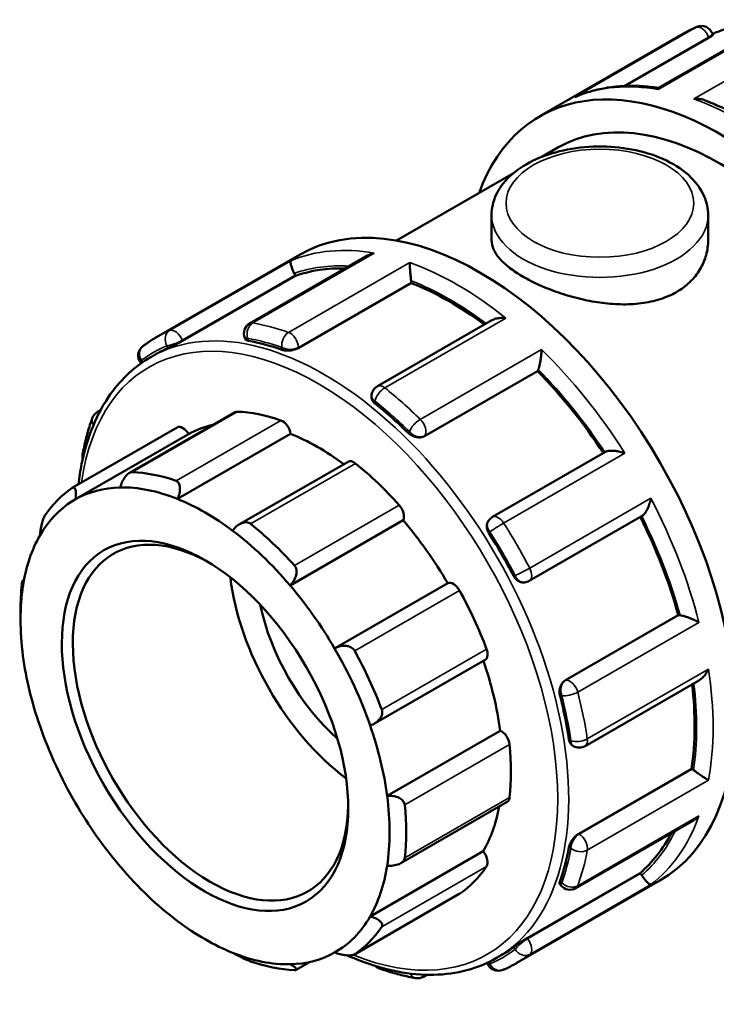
# Model space of a CAD drawing. Header units: millimetres. Extents: x -31 to 905, y -379 to 847.
# Tile 5 of 9: x -31 to 103, y 658 to 847. Entities that reach past the tile are written whole.
import ezdxf

# ---------------------------------------------------------------- set-up
doc = ezdxf.new("R2010")
doc.units = ezdxf.units.MM
doc.layers.add('Visible (ANSI)', color=7, linetype='Continuous', lineweight=50)
doc.layers.add('Visible Narrow (ANSI)', color=7, linetype='Continuous', lineweight=35)

msp = doc.modelspace()

# ---------------------------------------------------------------- linework, layer by layer
at = {"layer": 'Visible (ANSI)'}
for p, q in [((114.914, 847.111), (92.261, 834.065)), ((69.387, 828.601), (96.943, 844.47)), ((101.942, 843.733), (85.825, 834.451)), ((102.611, 844.552), (102.716, 844.281)), ((69.747, 820.788), (72.855, 822.578)), ((41.787, 804.687), (64.288, 817.645)), ((60.097, 809.605), (60.097, 804.755)), ((101.797, 809.605), (101.797, 804.755)), ((-4.414, 786.102), (23.142, 801.971)), ((36.211, 801.789), (13.558, 788.743)), ((0.586, 785.365), (22.329, 797.887)), ((22.329, 797.887), (22.278, 798.018)), ((22.897, 783.996), (44.641, 796.518)), ((44.641, 796.518), (44.641, 796.636)), ((60.14, 789.345), (38.109, 776.658)), ((12.583, 785.98), (12.687, 785.71)), ((-5.523, 782.256), (-4.617, 782.777)), ((-7.447, 781.146), (-7.382, 781.064)), ((47.184, 767.054), (68.928, 779.575)), ((68.928, 779.575), (68.979, 779.648)), ((36.982, 774.708), (36.982, 774.502)), ((-15.779, 771.718), (-15.178, 772.065)), ((10.657, 771.653), (-9.623, 759.975)), ((-20.649, 757.09), (-0.46, 768.717)), ((-0.37, 754.96), (21.409, 767.502)), ((-20.008, 754.907), (1.77, 767.449)), ((82.008, 764.013), (60.258, 751.488)), ((32.46, 762.126), (11.594, 750.11)), ((21.294, 738.331), (43.073, 750.872)), ((59.539, 750.829), (59.48, 750.745)), ((67.355, 739.187), (89.104, 751.711)), ((-30.205, 739.177), (-29.921, 739.341)), ((29.875, 726.181), (51.654, 738.723)), ((66.336, 738.887), (66.437, 738.896)), ((-30.599, 731.746), (-30.599, 733.579)), ((74.31, 720.07), (96.054, 732.591)), ((96.142, 732.6), (96.054, 732.591)), ((37.552, 711.743), (58.867, 724.017)), ((78.093, 707.394), (100.121, 720.079)), ((39.987, 697.82), (61.766, 710.362)), ((75.669, 707.496), (75.847, 707.394)), ((76.868, 690.517), (98.611, 703.039)), ((98.713, 702.98), (98.611, 703.039)), ((42.597, 684.846), (63.114, 696.661)), ((76.317, 680.031), (98.965, 693.073)), ((36.709, 674.602), (58.488, 687.144)), ((66.939, 670.438), (88.682, 682.96)), ((88.771, 682.85), (88.682, 682.96)), ((64.952, 665.647), (92.508, 681.516)), ((73.26, 680.796), (73.441, 680.571)), ((33.696, 667.31), (53.885, 678.936)), ((61.068, 666.619), (61.973, 667.14)), ((25.163, 665.862), (22.487, 664.321)), ((59.242, 665.672), (59.283, 665.565)), ((47.625, 663.377), (46.98, 663.006))]:
    msp.add_line(p, q, dxfattribs=at)
for centre, start, end in [((100.514, 843.738), 21.19789, 112.9955), ((14.68, 786.793), 119.93599, 201.19789), ((-5.694, 782.556), 127.25586, 218.80817), ((39.232, 774.708), 119.93599, 180), ((-14.656, 769.769), 119.93599, 160.05833), ((-16.432, 763.13), 169.60005, 192.70806), ((61.381, 749.538), 119.93599, 144.97291), ((66.232, 741.137), 275.23725, 299.93599), ((76.97, 709.344), 240.06401, 299.93599), ((75.194, 681.981), 218.80817, 299.93599), ((61.381, 666.379), 201.19789, 292.9955), ((39.232, 666.719), 226.71155, 250.50747), ((45.858, 664.956), 260.09159, 299.93599)]:
    msp.add_arc(centre, 2.25, start, end, dxfattribs=at)
for centre, major_axis, start_param, end_param in [((104.07, 768.374), (-34.683, 60.228), 2.6905658, 6.7342121), ((104.07, 768.374), (-31.214, 54.205), 3.1415927, 6.2831853), ((57.825, 741.743), (-34.683, 60.228), 3.1415927, 6.2831853), ((20.9, 797.892), (-1.123, 1.95), 4.4525233, 4.6254038), ((52.013, 738.396), (-33.295, 57.818), 5.9395993, 6.1802125), ((43.05, 797.552), (-1.123, 1.95), 3.9289245, 4.1018051), ((52.013, 738.396), (-33.295, 57.818), 5.3570834, 5.6566137), ((28.678, 724.958), (33.295, -57.818), 2.5492629, 2.6905923), ((28.678, 724.958), (-33.295, 57.818), 6.2144543, 6.2831853), ((52.013, 738.396), (-33.295, 57.818), 4.8209688, 5.1330149), ((67.601, 781.361), (1.123, -1.95), 0.2637331, 0.4366136), ((28.678, 724.958), (33.295, -57.818), 2.0256641, 2.1669935), ((11.78, 769.703), (-1.123, 1.95), 5.933446, 6.2831853), ((26.712, 723.826), (-26.199, 45.496), 5.6943142, 5.933446), ((19.842, 768.089), (1.123, -1.95), 0.9595353, 2.5527216), ((0.663, 766.767), (-1.123, 1.95), 4.7294465, 6.2831853), ((26.712, 723.826), (-25.076, 43.546), 6.1054024, 6.2778529), ((26.712, 723.826), (25.076, -43.546), 2.2185675, 2.5079417), ((33.583, 760.176), (-1.123, 1.95), 5.3051275, 6.2831853), ((26.712, 723.826), (26.199, -45.496), 1.924403, 2.1635348), ((6.524, 712.201), (-26.199, 45.496), 5.6943142, 5.933446), ((6.524, 712.201), (-26.199, 45.496), 0.0394474, 0.2785792), ((4.933, 711.285), (-25.076, 43.546), 5.9782259, 6.2778529), ((4.933, 711.285), (-25.076, 43.546), 5.6495344, 5.9782259), ((4.933, 711.285), (-25.076, 43.546), 6.2778529, 6.6065444), ((4.933, 711.285), (25.076, -43.546), 2.2083147, 2.5079417), ((41.645, 752.505), (1.123, -1.95), 0.3312168, 1.924403), ((5.994, 711.896), (18.714, -32.497), 2.3739895, 7.0507885), ((26.712, 723.826), (25.076, -43.546), 1.5799962, 1.8796232), ((52.013, 738.396), (-33.295, 57.818), 4.2956304, 4.6077194), ((4.933, 711.285), (25.076, -43.546), 1.8796232, 2.2083147), ((6.524, 712.201), (-26.199, 45.496), 5.0659957, 5.3051275), ((4.933, 711.285), (-25.076, 43.546), 0.3233591, 0.6229861), ((28.678, 724.958), (33.295, -57.818), 1.5020653, 1.6433948), ((36.046, 729.201), (-18.714, 32.497), 0.9330452, 2.2085475), ((4.933, 711.285), (-25.076, 43.546), 0.6229861, 0.9516776), ((6.524, 712.201), (26.199, -45.496), 3.8093586, 3.9289245), ((4.933, 711.285), (25.076, -43.546), 1.5799962, 1.8796232), ((52.762, 736.765), (-1.123, 1.95), 4.676809, 6.2699952), ((26.712, 723.826), (26.199, -45.496), 1.2960845, 1.5352163), ((36.046, 729.201), (-14.971, 25.998), 1.0520435, 2.0895492), ((96.938, 730.548), (-1.123, 1.95), 5.8504391, 6.0233196), ((4.933, 711.285), (25.076, -43.546), 1.2513046, 1.5799962), ((57.744, 725.967), (1.123, -1.95), 0, 1.2960845), ((4.933, 711.285), (-25.076, 43.546), 0.9516776, 1.2513046), ((6.524, 712.201), (-26.199, 45.496), 4.4376772, 4.676809), ((26.712, 723.826), (25.076, -43.546), 0.9516776, 1.2492377), ((52.013, 738.396), (-33.295, 57.818), 3.7720317, 4.0717252), ((28.678, 724.958), (33.295, -57.818), 0.9784665, 1.119796), ((4.933, 711.285), (-25.076, 43.546), 1.2513046, 1.5799962), ((4.933, 711.285), (25.076, -43.546), 0.9516776, 1.2513046), ((61.991, 708.411), (1.123, -1.95), 0.9068978, 2.500084), ((26.712, 723.826), (26.199, -45.496), 0.667766, 0.9068978), ((98.713, 701.14), (-1.123, 1.95), 5.3268403, 5.4997209), ((4.933, 711.285), (25.076, -43.546), 0.6229861, 0.9516776), ((61.991, 698.611), (1.123, -1.95), 0, 0.667766), ((4.933, 711.285), (-25.076, 43.546), 1.5799962, 1.8796232), ((6.524, 712.201), (-26.199, 45.496), 3.8093586, 4.0484904), ((26.712, 723.826), (25.076, -43.546), 0.3233591, 0.5917189), ((52.013, 738.396), (33.295, -57.818), 0.1068402, 0.3485989), ((28.678, 724.958), (33.295, -57.818), 0.4548678, 0.5961972), ((57.744, 685.946), (1.123, -1.95), 0.2785792, 1.8717655), ((4.933, 711.285), (-25.076, 43.546), 1.8796232, 2.2083147), ((4.933, 711.285), (25.076, -43.546), 0.3233591, 0.6229861), ((26.712, 723.826), (26.199, -45.496), 0.0394474, 0.2785792), ((87.975, 681.715), (-1.123, 1.95), 4.8032415, 4.9761221), ((52.762, 680.886), (1.123, -1.95), 0, 0.0394474), ((4.933, 711.285), (-25.076, 43.546), 2.2083147, 2.5079417), ((4.933, 711.285), (25.076, -43.546), 6.2778529, 6.6065444), ((6.524, 712.201), (26.199, -45.496), 0.0394474, 0.2785792), ((4.933, 711.285), (25.076, -43.546), 5.6495344, 5.9782259), ((4.933, 711.285), (25.076, -43.546), 5.9782259, 6.2778529), ((28.678, 724.958), (33.295, -57.818), 0, 0.0725984), ((6.524, 712.201), (26.199, -45.496), 5.6943142, 5.933446)]:
    msp.add_ellipse(centre, major_axis=major_axis, ratio=0.5780931, start_param=start_param, end_param=end_param, dxfattribs=at)
msp.add_ellipse((4.933, 711.285), major_axis=(19.462, -33.797), ratio=0.5780931, dxfattribs=at)
for points, knots in [([(96.943, 844.47), (97.117, 844.57), (97.291, 844.667), (97.643, 844.859), (97.821, 844.953), (98.177, 845.135), (98.357, 845.225), (98.718, 845.399), (98.9, 845.484), (99.266, 845.65), (99.449, 845.731), (99.635, 845.809)], [5.499720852, 5.499720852, 5.499720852, 5.499720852, 5.513772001, 5.513772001, 5.527823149, 5.527823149, 5.541874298, 5.541874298, 5.555925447, 5.555925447, 5.569976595, 5.569976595, 5.569976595, 5.569976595]), ([(102.653, 844.445), (105.771, 845.892), (109.24, 846.661), (113.363, 846.75), (113.815, 846.75), (114.269, 846.739)], [5.55075175, 5.55075175, 5.55075175, 5.55075175, 5.80615643, 5.80615643, 5.8373302, 5.8373302, 5.8373302, 5.8373302]), ([(102.716, 844.281), (102.719, 844.273), (102.714, 844.261), (102.671, 844.206), (102.589, 844.139), (102.325, 843.96), (102.143, 843.848), (101.942, 843.733)], [0.48051021, 0.48051021, 0.48051021, 0.48051021, 0.51441628, 0.51441628, 0.59941149, 0.59941149, 0.6844067, 0.6844067, 0.6844067, 0.6844067]), ([(92.274, 834.073), (91.143, 834.246), (90.022, 834.363), (87.802, 834.488), (86.703, 834.494), (84.539, 834.391), (83.474, 834.283), (81.384, 833.95), (80.36, 833.726), (78.359, 833.163), (77.383, 832.824), (76.435, 832.428)], [0.35111629, 0.35111629, 0.35111629, 0.35111629, 0.42259315, 0.42259315, 0.49439691, 0.49439691, 0.56620067, 0.56620067, 0.63800443, 0.63800443, 0.70980819, 0.70980819, 0.70980819, 0.70980819]), ([(92.261, 834.065), (92.249, 834.059), (92.239, 834.046), (92.204, 833.979), (92.188, 833.89), (92.181, 833.764), (92.181, 833.763), (92.181, 833.762)], [0.29235557, 0.29235557, 0.29235557, 0.29235557, 0.32869494, 0.32869494, 0.42955829, 0.42955829, 0.4305052, 0.4305052, 0.4305052, 0.4305052]), ([(76.138, 832.291), (76.141, 832.292), (76.144, 832.294), (76.241, 832.343), (76.337, 832.388), (76.435, 832.428)], [-0.000956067, -0.000956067, -0.000956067, -0.000956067, 0, 0, 0.03217882, 0.03217882, 0.03217882, 0.03217882]), ([(99.029, 831.94), (99.032, 831.94), (99.035, 831.94), (99.369, 831.977), (99.707, 831.98), (100.355, 831.917), (100.67, 831.854), (101.013, 831.74), (101.057, 831.724), (101.102, 831.707)], [-0.00095607, -0.00095607, -0.00095607, -0.00095607, 0, 0, 0.10013426, 0.10013426, 0.19563454, 0.19563454, 0.2100675, 0.2100675, 0.2100675, 0.2100675]), ([(117.457, 822.337), (116.384, 823.16), (115.305, 823.947), (113.136, 825.442), (112.046, 826.151), (109.861, 827.489), (108.766, 828.117), (106.574, 829.289), (105.477, 829.834), (103.286, 830.836), (102.192, 831.294), (101.102, 831.707)], [6.11851796, 6.11851796, 6.11851796, 6.11851796, 6.18520274, 6.18520274, 6.25188751, 6.25188751, 6.31857228, 6.31857228, 6.38525706, 6.38525706, 6.45194183, 6.45194183, 6.45194183, 6.45194183]), ([(60.097, 809.605), (60.097, 810.909), (60.396, 812.206), (61.537, 814.709), (62.42, 815.896), (64.76, 818.153), (66.289, 819.18), (69.808, 820.906), (71.819, 821.586), (76.056, 822.511), (78.279, 822.759), (82.726, 822.817), (84.949, 822.628), (89.21, 821.826), (91.246, 821.212), (94.949, 819.572), (96.615, 818.544), (99.32, 816.125), (100.385, 814.739), (101.534, 812.053), (101.797, 810.831), (101.797, 809.605)], [3.9269908, 3.9269908, 3.9269908, 3.9269908, 4.183689, 4.183689, 4.4652186, 4.4652186, 4.7922861, 4.7922861, 5.135292, 5.135292, 5.4755032, 5.4755032, 5.813642, 5.813642, 6.1533809, 6.1533809, 6.4963842, 6.4963842, 6.827085, 6.827085, 7.0685835, 7.0685835, 7.0685835, 7.0685835]), ([(101.797, 804.755), (101.797, 803.823), (101.674, 802.858), (101.151, 800.954), (100.752, 800.016), (99.692, 798.255), (99.031, 797.43), (97.497, 795.963), (96.624, 795.319), (94.757, 794.244), (93.704, 793.778), (91.417, 793.046), (90.182, 792.778), (87.614, 792.45), (86.278, 792.389), (83.595, 792.447), (82.249, 792.566), (79.647, 792.931), (78.3, 793.19), (75.617, 793.842), (74.281, 794.235), (71.712, 795.116), (70.477, 795.605), (68.19, 796.631), (67.137, 797.169), (65.271, 798.243), (64.398, 798.815), (62.864, 799.989), (62.203, 800.592), (61.143, 801.801), (60.744, 802.407), (60.221, 803.601), (60.097, 804.189), (60.097, 804.755)], [4.751557, 4.751557, 4.751557, 4.751557, 5.1476426, 5.1476426, 5.5437281, 5.5437281, 5.9398137, 5.9398137, 6.3358992, 6.3358992, 6.7319848, 6.7319848, 7.1280703, 7.1280703, 7.5241559, 7.5241559, 7.9202414, 7.9202414, 8.3161433, 8.3161433, 8.7120451, 8.7120451, 9.107947, 9.107947, 9.5038488, 9.5038488, 9.8997507, 9.8997507, 10.2956525, 10.2956525, 10.6915544, 10.6915544, 11.0874562, 11.0874562, 11.0874562, 11.0874562]), ([(37.493, 802.269), (37.49, 802.268), (37.487, 802.268), (37.16, 802.199), (36.843, 802.096), (36.431, 801.908), (36.319, 801.851), (36.211, 801.789)], [-0.00095607, -0.00095607, -0.00095607, -0.00095607, 0, 0, 0.10013426, 0.10013426, 0.13853328, 0.13853328, 0.13853328, 0.13853328]), ([(22.121, 798.369), (22.025, 798.556), (21.936, 798.745), (21.765, 799.142), (21.687, 799.342), (21.539, 799.766), (21.48, 799.975), (21.405, 800.32), (21.388, 800.459), (21.39, 800.677), (21.411, 800.755), (21.45, 800.798), (21.45, 800.798), (21.45, 800.799)], [0, 0, 0, 0, 0.06327978, 0.06327978, 0.1359155, 0.1359155, 0.23264766, 0.23264766, 0.32869494, 0.32869494, 0.42955829, 0.42955829, 0.4305052, 0.4305052, 0.4305052, 0.4305052]), ([(44.617, 796.966), (44.592, 797.15), (44.567, 797.351), (44.516, 797.799), (44.492, 798.041), (44.441, 798.587), (44.417, 798.883), (44.38, 799.418), (44.365, 799.659), (44.346, 800.093), (44.341, 800.286), (44.341, 800.444), (44.341, 800.446), (44.341, 800.447)], [0, 0, 0, 0, 0.06327978, 0.06327978, 0.1359155, 0.1359155, 0.23264766, 0.23264766, 0.32869494, 0.32869494, 0.42955829, 0.42955829, 0.4305052, 0.4305052, 0.4305052, 0.4305052]), ([(62.866, 789.779), (62.863, 789.78), (62.86, 789.78), (62.526, 789.816), (62.188, 789.825), (61.54, 789.784), (61.225, 789.737), (60.645, 789.584), (60.376, 789.481), (60.14, 789.345)], [-0.00095607, -0.00095607, -0.00095607, -0.00095607, 0, 0, 0.10013426, 0.10013426, 0.19563454, 0.19563454, 0.28605095, 0.28605095, 0.28605095, 0.28605095]), ([(-7.056, 784.346), (-6.887, 784.475), (-6.717, 784.601), (-6.373, 784.849), (-6.199, 784.971), (-5.85, 785.209), (-5.674, 785.327), (-5.319, 785.556), (-5.139, 785.669), (-4.779, 785.889), (-4.597, 785.997), (-4.414, 786.102)], [5.425597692, 5.425597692, 5.425597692, 5.425597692, 5.440422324, 5.440422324, 5.455246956, 5.455246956, 5.470071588, 5.470071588, 5.48489622, 5.48489622, 5.499720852, 5.499720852, 5.499720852, 5.499720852]), ([(0.586, 785.365), (0.386, 785.25), (0.142, 785.117), (-0.376, 784.845), (-0.649, 784.708), (-1.153, 784.461), (-1.417, 784.335), (-1.885, 784.119), (-2.09, 784.028), (-2.243, 783.962)], [0, 0, 0, 0, 0.08465853, 0.08465853, 0.16931707, 0.16931707, 0.25551298, 0.25551298, 0.34170889, 0.34170889, 0.34170889, 0.34170889]), ([(13.28, 785.385), (13.088, 785.419), (12.923, 785.476), (12.753, 785.6), (12.71, 785.653), (12.688, 785.71)], [-0.34170889, -0.34170889, -0.34170889, -0.34170889, -0.25551298, -0.25551298, -0.20387247, -0.20387247, -0.20387247, -0.20387247]), ([(22.897, 783.996), (22.698, 783.882), (22.445, 783.775), (21.893, 783.613), (21.593, 783.557), (21.028, 783.501), (20.724, 783.498), (20.168, 783.549), (19.915, 783.603), (19.715, 783.673)], [0, 0, 0, 0, 0.08465853, 0.08465853, 0.16931707, 0.16931707, 0.25551298, 0.25551298, 0.34170889, 0.34170889, 0.34170889, 0.34170889]), ([(69.095, 779.869), (69.146, 780.001), (69.198, 780.162), (69.305, 780.554), (69.358, 780.784), (69.469, 781.336), (69.522, 781.661), (69.608, 782.284), (69.641, 782.588), (69.691, 783.17), (69.707, 783.452), (69.713, 783.71), (69.714, 783.712), (69.714, 783.715)], [0, 0, 0, 0, 0.06327978, 0.06327978, 0.1359155, 0.1359155, 0.23264766, 0.23264766, 0.32869494, 0.32869494, 0.42955829, 0.42955829, 0.4305052, 0.4305052, 0.4305052, 0.4305052]), ([(-19.455, 757.778), (-19.295, 759.116), (-19.087, 760.421), (-17.775, 766.884), (-15.894, 771.463), (-11.129, 778.129), (-8.521, 780.529), (-5.523, 782.256)], [4.8407311, 4.8407311, 4.8407311, 4.8407311, 4.91947842, 4.91947842, 5.24209419, 5.24209419, 5.49972085, 5.49972085, 5.49972085, 5.49972085]), ([(37.641, 773.351), (37.441, 773.51), (37.268, 773.702), (37.038, 774.103), (36.982, 774.311), (36.982, 774.502)], [-0.34170889, -0.34170889, -0.34170889, -0.34170889, -0.25551298, -0.25551298, -0.16998716, -0.16998716, -0.16998716, -0.16998716]), ([(-18.645, 763.536), (-18.554, 764.029), (-18.457, 764.517), (-18.249, 765.482), (-18.137, 765.96), (-17.901, 766.904), (-17.776, 767.372), (-17.513, 768.295), (-17.374, 768.751), (-17.083, 769.652), (-16.931, 770.097), (-16.771, 770.536)], [4.90199892, 4.90199892, 4.90199892, 4.90199892, 4.9308747, 4.9308747, 4.95975048, 4.95975048, 4.98862626, 4.98862626, 5.01750204, 5.01750204, 5.04637782, 5.04637782, 5.04637782, 5.04637782]), ([(47.184, 767.054), (46.985, 766.939), (46.735, 766.855), (46.191, 766.785), (45.898, 766.8), (45.346, 766.906), (45.051, 767.007), (44.512, 767.286), (44.268, 767.464), (44.076, 767.651)], [0, 0, 0, 0, 0.08465853, 0.08465853, 0.16931707, 0.16931707, 0.25551298, 0.25551298, 0.34170889, 0.34170889, 0.34170889, 0.34170889]), ([(85.757, 763.767), (85.754, 763.768), (85.751, 763.769), (85.455, 763.875), (85.143, 763.967), (84.517, 764.113), (84.2, 764.169), (83.56, 764.24), (83.233, 764.253), (82.7, 764.22), (82.486, 764.188), (82.19, 764.101), (82.091, 764.06), (82.008, 764.013)], [-0.00095607, -0.00095607, -0.00095607, -0.00095607, 0, 0, 0.10013426, 0.10013426, 0.19563454, 0.19563454, 0.2941931, 0.2941931, 0.36798874, 0.36798874, 0.41292767, 0.41292767, 0.41292767, 0.41292767]), ([(-11.427, 757.174), (-11.325, 757.518), (-11.185, 757.887), (-10.833, 758.615), (-10.617, 758.972), (-10.198, 759.509), (-9.974, 759.74), (-9.63, 759.977), (-9.514, 760.038), (-9.289, 760.118), (-9.179, 760.136), (-9.077, 760.132)], [0.80901319, 0.80901319, 0.80901319, 0.80901319, 0.91835891, 0.91835891, 1.03479641, 1.03479641, 1.13049431, 1.13049431, 1.17834326, 1.17834326, 1.22619221, 1.22619221, 1.22619221, 1.22619221]), ([(-0.654, 758.446), (-0.543, 758.407), (-0.441, 758.347), (-0.261, 758.186), (-0.184, 758.085), (0.006, 757.742), (0.074, 757.453), (0.122, 756.822), (0.086, 756.429), (-0.087, 755.665), (-0.217, 755.294), (-0.37, 754.96)], [0.42427081, 0.42427081, 0.42427081, 0.42427081, 0.47211976, 0.47211976, 0.51996871, 0.51996871, 0.61566661, 0.61566661, 0.73210411, 0.73210411, 0.84144983, 0.84144983, 0.84144983, 0.84144983]), ([(-20.692, 757.064), (-20.615, 757.115), (-20.54, 757.146), (-20.401, 757.162), (-20.337, 757.148), (-20.164, 757.048), (-20.078, 756.899), (-19.956, 756.506), (-19.922, 756.214), (-19.925, 755.578), (-19.956, 755.238), (-20.008, 754.907)], [0.42427081, 0.42427081, 0.42427081, 0.42427081, 0.47211976, 0.47211976, 0.51996871, 0.51996871, 0.61566661, 0.61566661, 0.73210411, 0.73210411, 0.84144983, 0.84144983, 0.84144983, 0.84144983]), ([(89.104, 751.711), (89.185, 751.758), (89.267, 751.821), (89.488, 752.029), (89.622, 752.196), (89.915, 752.635), (90.067, 752.921), (90.329, 753.511), (90.442, 753.818), (90.633, 754.443), (90.711, 754.765), (90.768, 755.079), (90.769, 755.082), (90.769, 755.085)], [0.01970054, 0.01970054, 0.01970054, 0.01970054, 0.06327978, 0.06327978, 0.1359155, 0.1359155, 0.23264766, 0.23264766, 0.32869494, 0.32869494, 0.42955829, 0.42955829, 0.4305052, 0.4305052, 0.4305052, 0.4305052]), ([(-26.842, 747.968), (-26.821, 748.267), (-26.783, 748.613), (-26.67, 749.361), (-26.593, 749.765), (-26.426, 750.453), (-26.332, 750.784), (-26.175, 751.22), (-26.12, 751.355), (-26.009, 751.593), (-25.952, 751.696), (-25.897, 751.778)], [0.80901319, 0.80901319, 0.80901319, 0.80901319, 0.91835891, 0.91835891, 1.03479641, 1.03479641, 1.13049431, 1.13049431, 1.17834326, 1.17834326, 1.22619221, 1.22619221, 1.22619221, 1.22619221]), ([(10.237, 748.852), (10.452, 749.15), (10.716, 749.444), (11.32, 749.96), (11.665, 750.175), (12.287, 750.42), (12.602, 750.488), (13.05, 750.465), (13.195, 750.436), (13.467, 750.338), (13.592, 750.267), (13.703, 750.178)], [0.80901319, 0.80901319, 0.80901319, 0.80901319, 0.91835891, 0.91835891, 1.03479641, 1.03479641, 1.13049431, 1.13049431, 1.17834326, 1.17834326, 1.22619221, 1.22619221, 1.22619221, 1.22619221]), ([(59.599, 748.349), (59.446, 748.592), (59.321, 748.873), (59.179, 749.441), (59.162, 749.728), (59.225, 750.228), (59.308, 750.476), (59.453, 750.705), (59.466, 750.726), (59.48, 750.745)], [-0.34170889, -0.34170889, -0.34170889, -0.34170889, -0.25551298, -0.25551298, -0.16931707, -0.16931707, -0.08465853, -0.08465853, -0.0763169, -0.0763169, -0.0763169, -0.0763169]), ([(22.125, 742.164), (22.228, 742.05), (22.314, 741.919), (22.448, 741.632), (22.496, 741.476), (22.582, 740.992), (22.559, 740.646), (22.404, 739.957), (22.24, 739.57), (21.814, 738.884), (21.559, 738.581), (21.294, 738.331)], [0.42427081, 0.42427081, 0.42427081, 0.42427081, 0.47211976, 0.47211976, 0.51996871, 0.51996871, 0.61566661, 0.61566661, 0.73210411, 0.73210411, 0.84144983, 0.84144983, 0.84144983, 0.84144983]), ([(-30.334, 738.546), (-30.32, 738.668), (-30.306, 738.775), (-30.278, 738.953), (-30.264, 739.023), (-30.224, 739.175), (-30.2, 739.197), (-30.16, 739.127), (-30.142, 739.007), (-30.122, 738.656), (-30.118, 738.433), (-30.12, 738.192)], [0.42427081, 0.42427081, 0.42427081, 0.42427081, 0.47211976, 0.47211976, 0.51996871, 0.51996871, 0.61566661, 0.61566661, 0.73210411, 0.73210411, 0.84144983, 0.84144983, 0.84144983, 0.84144983]), ([(66.336, 738.887), (66.309, 738.884), (66.282, 738.882), (66.007, 738.872), (65.751, 738.925), (65.286, 739.121), (65.045, 739.28), (64.624, 739.687), (64.443, 739.936), (64.31, 740.19)], [0.07532892, 0.07532892, 0.07532892, 0.07532892, 0.08465853, 0.08465853, 0.16931707, 0.16931707, 0.25551298, 0.25551298, 0.34170889, 0.34170889, 0.34170889, 0.34170889]), ([(100.032, 731.202), (100.03, 731.203), (100.028, 731.204), (99.804, 731.326), (99.557, 731.451), (99.036, 731.696), (98.762, 731.818), (98.182, 732.056), (97.872, 732.173), (97.334, 732.356), (97.107, 732.426), (96.711, 732.53), (96.544, 732.567), (96.399, 732.59), (96.395, 732.59), (96.391, 732.591)], [-0.00095607, -0.00095607, -0.00095607, -0.00095607, 0, 0, 0.10013426, 0.10013426, 0.19563454, 0.19563454, 0.2941931, 0.2941931, 0.36798874, 0.36798874, 0.43195184, 0.43195184, 0.43369219, 0.43369219, 0.43369219, 0.43369219]), ([(29.875, 726.181), (30.191, 726.359), (30.554, 726.51), (31.328, 726.701), (31.742, 726.735), (32.439, 726.657), (32.772, 726.564), (33.203, 726.317), (33.335, 726.218), (33.566, 725.988), (33.664, 725.858), (33.74, 725.719)], [0.80901319, 0.80901319, 0.80901319, 0.80901319, 0.91835891, 0.91835891, 1.03479641, 1.03479641, 1.13049431, 1.13049431, 1.17834326, 1.17834326, 1.22619221, 1.22619221, 1.22619221, 1.22619221]), ([(100.121, 720.079), (100.35, 720.211), (100.569, 720.387), (100.992, 720.808), (101.195, 721.06), (101.562, 721.608), (101.726, 721.91), (101.864, 722.222), (101.865, 722.225), (101.867, 722.228)], [0.14524807, 0.14524807, 0.14524807, 0.14524807, 0.23264766, 0.23264766, 0.32869494, 0.32869494, 0.42955829, 0.42955829, 0.4305052, 0.4305052, 0.4305052, 0.4305052]), ([(73.273, 717.081), (73.206, 717.341), (73.174, 717.642), (73.202, 718.249), (73.262, 718.554), (73.446, 719.085), (73.58, 719.346), (73.913, 719.781), (74.111, 719.955), (74.31, 720.07)], [-0.34170889, -0.34170889, -0.34170889, -0.34170889, -0.25551298, -0.25551298, -0.16931707, -0.16931707, -0.08465853, -0.08465853, 0, 0, 0, 0]), ([(38.946, 714.437), (39.001, 714.292), (39.034, 714.137), (39.054, 713.824), (39.041, 713.665), (38.94, 713.197), (38.787, 712.898), (38.38, 712.35), (38.077, 712.076), (37.413, 711.645), (37.056, 711.482), (36.709, 711.371)], [0.42427081, 0.42427081, 0.42427081, 0.42427081, 0.47211976, 0.47211976, 0.51996871, 0.51996871, 0.61566661, 0.61566661, 0.73210411, 0.73210411, 0.84144983, 0.84144983, 0.84144983, 0.84144983]), ([(75.669, 707.496), (75.503, 707.592), (75.349, 707.747), (75.115, 708.148), (75.036, 708.395), (74.997, 708.648)], [0.16954931, 0.16954931, 0.16954931, 0.16954931, 0.25551298, 0.25551298, 0.34170889, 0.34170889, 0.34170889, 0.34170889]), ([(101.867, 700.81), (101.865, 700.811), (101.864, 700.812), (101.729, 700.89), (101.567, 700.989), (101.208, 701.22), (101.009, 701.35), (100.569, 701.648), (100.323, 701.818), (99.872, 702.137), (99.673, 702.28), (99.309, 702.549), (99.147, 702.671), (98.995, 702.789), (98.991, 702.792), (98.987, 702.795)], [-0.00095607, -0.00095607, -0.00095607, -0.00095607, 0, 0, 0.10013426, 0.10013426, 0.19563454, 0.19563454, 0.2941931, 0.2941931, 0.36798874, 0.36798874, 0.43195184, 0.43195184, 0.43369219, 0.43369219, 0.43369219, 0.43369219]), ([(39.987, 697.82), (40.353, 697.851), (40.751, 697.844), (41.548, 697.723), (41.947, 697.604), (42.561, 697.296), (42.832, 697.105), (43.13, 696.758), (43.212, 696.632), (43.332, 696.37), (43.369, 696.233), (43.382, 696.096)], [0.80901319, 0.80901319, 0.80901319, 0.80901319, 0.91835891, 0.91835891, 1.03479641, 1.03479641, 1.13049431, 1.13049431, 1.17834326, 1.17834326, 1.22619221, 1.22619221, 1.22619221, 1.22619221]), ([(98.965, 693.073), (99.072, 693.134), (99.176, 693.201), (99.548, 693.464), (99.801, 693.691), (100.028, 693.945), (100.03, 693.947), (100.032, 693.95)], [0.29120401, 0.29120401, 0.29120401, 0.29120401, 0.32869494, 0.32869494, 0.42955829, 0.42955829, 0.4305052, 0.4305052, 0.4305052, 0.4305052]), ([(74.997, 687.923), (75.036, 688.131), (75.115, 688.378), (75.349, 688.886), (75.503, 689.147), (75.835, 689.609), (76.032, 689.841), (76.449, 690.237), (76.668, 690.402), (76.868, 690.517)], [-0.34170889, -0.34170889, -0.34170889, -0.34170889, -0.25551298, -0.25551298, -0.16931707, -0.16931707, -0.08465853, -0.08465853, 0, 0, 0, 0]), ([(43.382, 685.856), (43.369, 685.734), (43.332, 685.614), (43.212, 685.383), (43.13, 685.274), (42.832, 684.973), (42.561, 684.809), (41.947, 684.548), (41.548, 684.449), (40.751, 684.352), (40.353, 684.349), (39.987, 684.378)], [0.42427081, 0.42427081, 0.42427081, 0.42427081, 0.47211976, 0.47211976, 0.51996871, 0.51996871, 0.61566661, 0.61566661, 0.73210411, 0.73210411, 0.84144983, 0.84144983, 0.84144983, 0.84144983]), ([(90.769, 680.735), (90.769, 680.735), (90.768, 680.735), (90.712, 680.723), (90.636, 680.744), (90.449, 680.849), (90.339, 680.931), (90.08, 681.165), (89.928, 681.321), (89.633, 681.661), (89.499, 681.828), (89.24, 682.176), (89.12, 682.347), (89.002, 682.529), (88.999, 682.533), (88.996, 682.538)], [-0.00095607, -0.00095607, -0.00095607, -0.00095607, 0, 0, 0.10013426, 0.10013426, 0.19563454, 0.19563454, 0.2941931, 0.2941931, 0.36798874, 0.36798874, 0.43195184, 0.43195184, 0.43369219, 0.43369219, 0.43369219, 0.43369219]), ([(73.26, 680.796), (73.221, 680.845), (73.196, 680.909), (73.174, 681.12), (73.206, 681.292), (73.273, 681.475)], [0.20376468, 0.20376468, 0.20376468, 0.20376468, 0.25551298, 0.25551298, 0.34170889, 0.34170889, 0.34170889, 0.34170889]), ([(36.709, 674.602), (37.056, 674.515), (37.413, 674.396), (38.077, 674.095), (38.38, 673.91), (38.787, 673.553), (38.94, 673.364), (39.041, 673.077), (39.054, 672.981), (39.034, 672.796), (39.001, 672.707), (38.946, 672.624)], [0.80901319, 0.80901319, 0.80901319, 0.80901319, 0.91835891, 0.91835891, 1.03479641, 1.03479641, 1.13049431, 1.13049431, 1.17834326, 1.17834326, 1.22619221, 1.22619221, 1.22619221, 1.22619221]), ([(64.31, 668.688), (64.443, 668.789), (64.624, 668.921), (65.045, 669.22), (65.286, 669.386), (65.751, 669.699), (66.007, 669.867), (66.501, 670.179), (66.739, 670.324), (66.939, 670.438)], [-0.34170889, -0.34170889, -0.34170889, -0.34170889, -0.25551298, -0.25551298, -0.16931707, -0.16931707, -0.08465853, -0.08465853, 0, 0, 0, 0]), ([(13.703, 665.956), (13.592, 665.995), (13.467, 666.042), (13.195, 666.15), (13.05, 666.211), (12.602, 666.406), (12.287, 666.553), (11.665, 666.853), (11.32, 667.027), (10.716, 667.344), (10.452, 667.487), (10.237, 667.609)], [0.42427081, 0.42427081, 0.42427081, 0.42427081, 0.47211976, 0.47211976, 0.51996871, 0.51996871, 0.61566661, 0.61566661, 0.73210411, 0.73210411, 0.84144983, 0.84144983, 0.84144983, 0.84144983]), ([(33.74, 667.338), (33.664, 667.287), (33.566, 667.243), (33.335, 667.174), (33.203, 667.148), (32.772, 667.1), (32.439, 667.106), (31.742, 667.17), (31.328, 667.242), (30.554, 667.431), (30.191, 667.544), (29.875, 667.662)], [0.42427081, 0.42427081, 0.42427081, 0.42427081, 0.47211976, 0.47211976, 0.51996871, 0.51996871, 0.61566661, 0.61566661, 0.73210411, 0.73210411, 0.84144983, 0.84144983, 0.84144983, 0.84144983]), ([(61.068, 666.619), (57.501, 664.565), (53.389, 663.472), (44.442, 663.278), (39.59, 664.227), (33.869, 666.443), (33.084, 666.77), (32.296, 667.122)], [2.3581282, 2.3581282, 2.3581282, 2.3581282, 2.66456378, 2.66456378, 2.9799497, 2.9799497, 3.03002234, 3.03002234, 3.03002234, 3.03002234]), ([(21.294, 665.396), (21.559, 665.264), (21.814, 665.122), (22.24, 664.841), (22.404, 664.703), (22.559, 664.497), (22.582, 664.408), (22.496, 664.32), (22.448, 664.298), (22.314, 664.271), (22.228, 664.266), (22.125, 664.27)], [0.80901319, 0.80901319, 0.80901319, 0.80901319, 0.91835891, 0.91835891, 1.03479641, 1.03479641, 1.13049431, 1.13049431, 1.17834326, 1.17834326, 1.22619221, 1.22619221, 1.22619221, 1.22619221]), ([(64.952, 665.647), (64.778, 665.547), (64.603, 665.449), (64.251, 665.258), (64.074, 665.164), (63.717, 664.981), (63.538, 664.892), (63.177, 664.718), (62.995, 664.633), (62.629, 664.467), (62.445, 664.386), (62.26, 664.308)], [2.358128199, 2.358128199, 2.358128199, 2.358128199, 2.372179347, 2.372179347, 2.386230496, 2.386230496, 2.400281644, 2.400281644, 2.414332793, 2.414332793, 2.428383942, 2.428383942, 2.428383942, 2.428383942]), ([(45.47, 662.739), (45.011, 662.82), (44.55, 662.909), (43.626, 663.104), (43.162, 663.211), (42.232, 663.442), (41.765, 663.566), (40.83, 663.831), (40.362, 663.973), (39.423, 664.273), (38.952, 664.431), (38.481, 664.598)], [2.80760381, 2.80760381, 2.80760381, 2.80760381, 2.83647959, 2.83647959, 2.86535538, 2.86535538, 2.89423116, 2.89423116, 2.92310694, 2.92310694, 2.95198272, 2.95198272, 2.95198272, 2.95198272])]:
    msp.add_open_spline(points, degree=3, knots=knots, dxfattribs=at)
at = {"layer": 'Visible Narrow (ANSI)'}
for p, q in [((92.181, 833.762), (115.516, 847.199)), ((99.473, 845.729), (76.138, 832.291)), ((122.363, 845.377), (99.029, 831.94)), ((85.521, 834.437), (101.891, 843.864)), ((101.891, 843.864), (101.942, 843.733)), ((14.159, 788.832), (37.493, 802.269)), ((21.45, 800.799), (-1.884, 787.361)), ((44.341, 800.447), (21.007, 787.01)), ((0.535, 785.497), (22.278, 798.018)), ((22.897, 784.114), (44.641, 796.636)), ((39.531, 776.342), (62.866, 789.779)), ((0.586, 785.365), (0.535, 785.497)), ((13.28, 785.385), (13.09, 785.877)), ((-2.434, 784.454), (-2.243, 783.962)), ((19.715, 784.114), (19.715, 783.673)), ((22.897, 783.996), (22.897, 784.114)), ((69.714, 783.715), (46.379, 770.277)), ((-7.023, 781.314), (-7.285, 781.639)), ((47.235, 767.127), (68.979, 779.648)), ((37.641, 773.351), (37.641, 773.792)), ((-9.077, 760.132), (11.111, 771.758)), ((19.534, 770.071), (-0.654, 758.446)), ((44.267, 767.924), (44.076, 767.651)), ((47.184, 767.054), (47.235, 767.127)), ((62.422, 750.33), (85.757, 763.767)), ((13.703, 750.178), (33.891, 761.804)), ((90.769, 755.085), (67.435, 741.647)), ((42.313, 753.789), (22.125, 742.164)), ((59.599, 748.349), (59.79, 748.622)), ((64.641, 740.22), (64.31, 740.19)), ((33.74, 725.719), (53.928, 737.344)), ((96.142, 732.6), (74.399, 720.078)), ((76.697, 717.765), (100.032, 731.202)), ((59.134, 726.063), (38.946, 714.437)), ((101.867, 722.228), (78.532, 708.791)), ((74.399, 720.078), (74.31, 720.07)), ((73.273, 717.081), (73.603, 717.111)), ((43.382, 696.096), (63.57, 707.721)), ((75.379, 708.428), (74.997, 708.648)), ((98.713, 702.98), (76.97, 690.459)), ((78.532, 687.373), (101.867, 700.81)), ((63.57, 697.482), (43.382, 685.856)), ((100.032, 693.95), (76.697, 680.512)), ((76.97, 690.459), (76.868, 690.517)), ((74.997, 687.923), (75.379, 687.703)), ((38.946, 672.624), (59.134, 684.25)), ((88.771, 682.85), (67.027, 670.329)), ((67.435, 667.297), (90.769, 680.735)), ((73.603, 681.064), (73.273, 681.475)), ((53.928, 678.964), (33.74, 667.338)), ((67.027, 670.329), (66.939, 670.438)), ((64.31, 668.688), (64.641, 668.277)), ((59.79, 665.463), (59.636, 665.859))]:
    msp.add_line(p, q, dxfattribs=at)
for centre, major_axis, ratio, start_param, end_param in [((131.626, 784.242), (-34.683, 60.228), 0.5780931, 6.2129296, 6.2831853), ((100.514, 843.738), (-1.123, 1.95), 0.5780931, 4.4525233, 6.2129296), ((100.514, 843.738), (-0.879, 2.071), 0.8139579, 0, 0.0987611), ((134.122, 785.679), (-33.295, 57.818), 0.5780931, 5.9395993, 6.2298914), ((100.514, 843.738), (2.098, 0.814), 0.2096643, 5.3449773, 6.2831853), ((108.291, 770.805), (-34.683, 60.228), 0.5780931, 5.8337097, 6.2129296), ((108.291, 770.805), (34.683, -60.228), 0.5780931, 2.1685183, 2.5477381), ((80.947, 809.605), (-20.85, 0), 0.5758617, 0, 3.1415927), ((53.604, 739.312), (-34.683, 60.228), 0.5780931, 5.8337097, 6.2129296), ((52.013, 738.396), (-33.56, 58.278), 0.5780931, 5.9182093, 6.1794708), ((53.604, 739.312), (-34.683, 60.228), 0.5780931, 5.3101109, 5.6893308), ((52.013, 738.396), (33.56, -58.278), 0.5780931, 2.2095784, 2.5142793), ((27.773, 724.437), (33.295, -57.818), 0.5780931, 0, 3.1415927), ((26.712, 723.826), (-32.547, 56.519), 0.5780931, 2.5044417, 6.91937), ((14.68, 786.793), (0.387, 2.216), 0.7349246, 0.5501282, 2.1209245), ((14.68, 786.793), (-1.123, 1.95), 0.5780931, 5.8337097, 6.2831853), ((30.269, 725.875), (-34.683, 60.228), 0.5780931, 5.6893308, 5.8337097), ((30.269, 725.875), (-34.683, 60.228), 0.5780931, 6.2129296, 6.2831853), ((-0.843, 785.371), (-0.879, 2.071), 0.8139579, 0.0987611, 1.6695575), ((-0.843, 785.371), (-1.123, 1.95), 0.5780931, 4.4525233, 6.2129296), ((21.306, 785.031), (-0.751, -2.121), 0.6762684, 3.81009, 5.3808863), ((21.306, 785.031), (1.123, -1.95), 0.5780931, 0.7873319, 2.5477381), ((-0.843, 785.371), (-2.098, -0.814), 0.2096643, 0.6325883, 2.2033847), ((14.68, 786.793), (-2.098, -0.814), 0.2096643, 0, 0.6325883), ((28.678, 724.958), (33.56, -58.278), 0.5780931, 2.5477381, 2.692117), ((-5.694, 782.556), (-1.362, 1.791), 0.8137303, 0, 1.4666465), ((28.678, 724.958), (-33.56, 58.278), 0.5780931, 6.2129296, 6.3573085), ((21.306, 785.031), (-2.25, 0), 0.5758617, 0.7853982, 2.3561945), ((53.604, 739.312), (-34.683, 60.228), 0.5780931, 4.7865121, 5.165732), ((-5.694, 782.556), (-1.753, -1.41), 0.2127125, 5.6501028, 6.2831853), ((52.013, 738.396), (33.56, -58.278), 0.5780931, 1.6785171, 1.9906805), ((39.232, 774.708), (1.403, 1.759), 0.4591964, 0.8622108, 2.4330071), ((39.232, 774.708), (-1.123, 1.95), 0.5780931, 5.3101109, 6.2831853), ((30.269, 725.875), (-34.683, 60.228), 0.5780931, 5.165732, 5.3101109), ((39.232, 774.708), (-2.25, 0), 0.5758617, 0, 0.7853982), ((28.678, 724.958), (33.56, -58.278), 0.5780931, 2.0241394, 2.1685183), ((-14.656, 769.769), (-1.123, 1.95), 0.5780931, 5.9214052, 6.2831853), ((-14.656, 769.769), (-2.115, 0.767), 0.7335479, 0, 0.7898141), ((45.858, 768.84), (-1.572, -1.609), 0.3573734, 4.0449598, 5.6157562), ((45.858, 768.84), (1.123, -1.95), 0.5780931, 0.2637331, 2.0241394), ((45.858, 768.84), (1.842, -1.291), 0.7877574, 4.3598087, 5.930605), ((-16.432, 763.13), (-2.213, 0.406), 0.6744976, 0, 0.4163506), ((53.604, 739.312), (-34.683, 60.228), 0.5780931, 4.2629134, 4.6421332), ((61.381, 749.538), (-1.842, 1.291), 0.7877574, 0, 1.218216), ((61.381, 749.538), (-1.123, 1.95), 0.5780931, 4.7865121, 6.2831853), ((52.013, 738.396), (33.56, -58.278), 0.5780931, 1.1547795, 1.4669546), ((61.381, 749.538), (1.9, 1.205), 0.060427, 0.9531089, 2.5239052), ((28.678, 724.958), (33.56, -58.278), 0.5780931, 1.5005406, 1.6449195), ((30.269, 725.875), (-34.683, 60.228), 0.5780931, 4.6421332, 4.7865121), ((66.232, 741.137), (-1.994, -1.043), 0.0572795, 0.6175554, 2.1883517), ((66.232, 741.137), (1.123, -1.95), 0.5780931, 0, 1.5005406), ((66.232, 741.137), (0.205, -2.241), 0.7885742, 5.0603173, 6.2831853), ((53.604, 739.312), (-34.683, 60.228), 0.5780931, 3.7393146, 4.1185345), ((75.194, 718.027), (-1.123, 1.95), 0.5780931, 4.2629134, 6.0233196), ((75.194, 718.027), (-0.205, 2.241), 0.7885742, 0.3479284, 1.9187247), ((52.013, 738.396), (33.56, -58.278), 0.5780931, 0.6311807, 0.9359957), ((75.194, 718.027), (2.18, 0.558), 0.3545338, 3.8081105, 5.3789068), ((28.678, 724.958), (33.56, -58.278), 0.5780931, 0.9769418, 1.1213207), ((30.269, 725.875), (-34.683, 60.228), 0.5780931, 4.1185345, 4.2629134), ((76.97, 709.344), (-2.225, -0.337), 0.4565844, 0.7072902, 2.2780865), ((76.97, 709.344), (1.123, -1.95), 0.5780931, 0, 0.9769418), ((76.97, 709.344), (-1.123, -1.95), 0.5780931, 5.4958534, 6.2831853), ((53.604, 739.312), (34.683, -60.228), 0.5780931, 0.0741232, 0.453343), ((76.97, 688.619), (1.123, 1.95), 0.5780931, 0.7834645, 2.3542608), ((76.97, 688.619), (1.123, -1.95), 0.5780931, 0.5977219, 2.3581282), ((52.013, 738.396), (33.56, -58.278), 0.5780931, 0.107582, 0.3696739), ((28.678, 724.958), (33.56, -58.278), 0.5780931, 0.453343, 0.5977219), ((76.97, 688.619), (2.213, -0.406), 0.6744976, 4.0411152, 5.6119116), ((30.269, 725.875), (-34.683, 60.228), 0.5780931, 3.5949357, 3.7393146), ((75.194, 681.981), (-1.753, -1.41), 0.2127125, 5.6501028, 6.2831853), ((75.194, 681.981), (-2.115, 0.767), 0.7335479, 1.0171065, 2.5879028), ((75.194, 681.981), (1.123, -1.95), 0.5780931, 0, 0.453343), ((66.232, 669.194), (1.753, 1.41), 0.2127125, 0.9377138, 2.5085101), ((66.232, 669.194), (1.123, -1.95), 0.5780931, 0.0741232, 1.8345294), ((28.678, 724.958), (33.56, -58.278), 0.5780931, 6.2129296, 6.3573085), ((66.232, 669.194), (1.362, -1.791), 0.8137303, 4.6082391, 6.1790354), ((30.269, 725.875), (34.683, -60.228), 0.5780931, 0, 0.0741232), ((61.381, 666.379), (-2.098, -0.814), 0.2096643, 0, 0.6325883), ((61.381, 666.379), (0.879, -2.071), 0.8139579, 4.8111501, 6.2831853), ((39.232, 666.719), (-0.751, -2.121), 0.6762684, 5.8548742, 6.2831853), ((45.858, 664.956), (-0.387, -2.216), 0.7349246, 5.484373, 6.2831853), ((45.858, 664.956), (1.123, -1.95), 0.5780931, 0, 0.380146)]:
    msp.add_ellipse(centre, major_axis=major_axis, ratio=ratio, start_param=start_param, end_param=end_param, dxfattribs=at)
msp.add_ellipse((80.947, 811.878), major_axis=(18.07, 0), ratio=0.5758617, dxfattribs=at)

doc.saveas('drawing.dxf')
